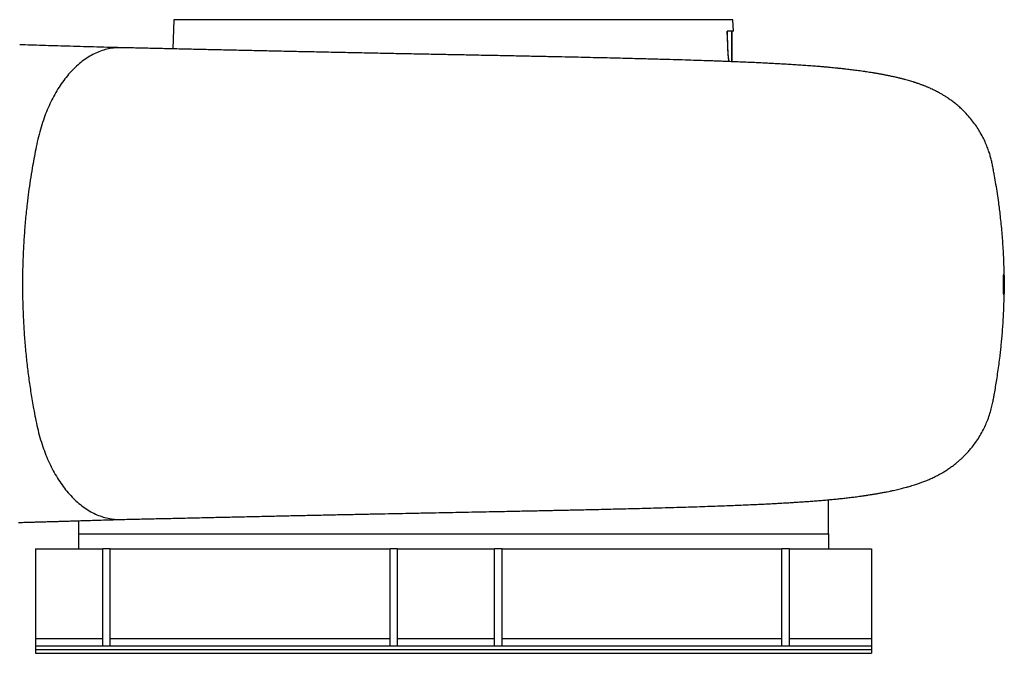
# Model space of a CAD drawing. Header units: millimetres. Extents: x 5407 to 15347, y 2145 to 17923.
# Tile 3 of 7: x 8751 to 15347, y 2145 to 6389. Entities that reach past the tile are written whole.
import ezdxf

# ---------------------------------------------------------------- set-up
doc = ezdxf.new("R2010")
doc.units = ezdxf.units.MM
doc.header["$LTSCALE"] = 5

msp = doc.modelspace()

# ---------------------------------------------------------------- linework, layer by layer
at = {"color": 7, "linetype": 'Continuous', "lineweight": 25}
for p, q in [((9784.5, 6388.5), (9777.7, 6193.1)), ((13531.9, 6312.6), (13529.2, 6388.5)), ((13531.9, 6312.6), (13491, 6312.6)), ((13491, 6312.6), (13491.2, 6312.6)), ((13495.6, 6188.1), (13491.4, 6312.6)), ((13521.9, 6312.6), (13521.9, 6107.2)), ((14169.4, 2945.1), (14169.4, 3173.6)), ((9144.4, 3033), (9144.4, 2945.1)), ((9144.4, 2945.1), (9144.4, 2845.1)), ((9144.4, 2945.1), (14169.4, 2945.1)), ((14169.4, 2945.1), (14169.4, 2845.1)), ((8856.9, 2845.1), (9306.9, 2845.1)), ((8856.9, 2845.1), (8856.9, 2245.1)), ((9356.9, 2845.1), (9306.9, 2845.1)), ((9306.9, 2195.1), (9306.9, 2845.1)), ((9356.9, 2195.1), (9356.9, 2845.1)), ((9356.9, 2845.1), (11231.9, 2845.1)), ((11231.9, 2195.1), (11231.9, 2845.1)), ((11281.9, 2845.1), (11231.9, 2845.1)), ((11281.9, 2195.1), (11281.9, 2845.1)), ((11281.9, 2845.1), (11931.9, 2845.1)), ((11931.9, 2195.1), (11931.9, 2845.1)), ((11981.9, 2845.1), (11931.9, 2845.1)), ((11981.9, 2195.1), (11981.9, 2845.1)), ((11981.9, 2845.1), (13856.9, 2845.1)), ((13856.9, 2195.1), (13856.9, 2845.1)), ((13906.9, 2845.1), (13856.9, 2845.1)), ((13906.9, 2195.1), (13906.9, 2845.1)), ((13906.9, 2845.1), (14456.9, 2845.1)), ((14456.9, 2845.1), (14456.9, 2245.1)), ((8856.9, 2245.1), (8856.9, 2195.1)), ((14456.9, 2245.1), (14456.9, 2195.1)), ((8856.9, 2195.1), (14456.9, 2195.1)), ((8856.9, 2195.1), (8856.9, 2170.1)), ((14456.9, 2195.1), (14456.9, 2170.1)), ((8856.9, 2170.1), (14456.9, 2170.1)), ((8856.9, 2170.1), (8856.9, 2145.1)), ((8856.9, 2145.1), (14456.9, 2145.1)), ((14456.9, 2170.1), (14456.9, 2145.1))]:
    msp.add_line(p, q, dxfattribs=at)
at = {"color": 8, "linetype": 'Continuous', "lineweight": 25}
for p, q in [((11656.9, 6388.5), (9784.5, 6388.5)), ((13529.2, 6388.5), (11656.9, 6388.5)), ((13521.6, 6107.2), (13521.6, 6312.6)), ((8856.9, 2245.1), (9306.9, 2245.1)), ((9356.9, 2245.1), (11231.9, 2245.1)), ((11281.9, 2245.1), (11931.9, 2245.1)), ((11981.9, 2245.1), (13856.9, 2245.1)), ((13906.9, 2245.1), (14456.9, 2245.1))]:
    msp.add_line(p, q, dxfattribs=at)
at = {"color": 7, "linetype": 'Continuous', "lineweight": 25, "flags": 128}
msp.add_lwpolyline([(13495.3, 6188.2), (13494.3, 6218.1), (13491, 6312.6)], dxfattribs=at)
at = {"color": 8, "linetype": 'Continuous', "lineweight": 25, "flags": 128}
msp.add_lwpolyline([(13495.6, 6188.1), (13495.6, 6188.2), (13495.3, 6188.2)], dxfattribs=at)
at = {"color": 7, "linetype": 'Continuous', "lineweight": 25}
for points, knots in [([(9431.4, 6201), (9399.7, 6201.8), (9336.3, 6203.4), (9244.4, 6205.9), (9154.9, 6208.4), (9068.1, 6210.8), (8983.9, 6213.3), (8903.6, 6215.7), (8826.2, 6218.1), (8775.7, 6219.8), (8750.8, 6220.6)], [0, 0, 0, 0, 0.126077, 0.252164, 0.378298, 0.504515, 0.630854, 0.757329, 0.880501, 1, 1, 1, 1]), ([(9430.3, 6200.8), (9416.6, 6200.8), (9388.4, 6200.6), (9345.9, 6193.9), (9302.9, 6182.3), (9260.6, 6165.6), (9219.5, 6144), (9179.6, 6117.8), (9141.3, 6087.1), (9104.7, 6052.2), (9069.9, 6013.5), (9037.2, 5971.1), (9006.8, 5925.4), (8978.6, 5876.8), (8952.9, 5825.7), (8929.6, 5772.2), (8908.1, 5714.7), (8888.7, 5653.2), (8871.8, 5588), (8858.4, 5522.3), (8845.9, 5457.9), (8833.6, 5388.6), (8821.6, 5314.3), (8810.2, 5234.8), (8799.3, 5147), (8789.2, 5050.4), (8780.6, 4944.6), (8774.4, 4838.4), (8770.5, 4731.1), (8769.1, 4622.7), (8770.2, 4514.3), (8773.7, 4406.9), (8779.6, 4300.8), (8787.8, 4195), (8798.3, 4091.3), (8811, 3988.8), (8826, 3886.7), (8841.3, 3796.9), (8856.1, 3719.4), (8869.3, 3654.5), (8885.9, 3590.3), (8905, 3529.3), (8926.4, 3472), (8949.6, 3418.3), (8975.3, 3367), (9003.5, 3318.2), (9034, 3272.4), (9066.7, 3229.8), (9101.5, 3190.9), (9138.1, 3155.8), (9176.5, 3125), (9216.4, 3098.7), (9257.7, 3077), (9299.9, 3060.2), (9343, 3048.6), (9386.4, 3041.7), (9415.4, 3041.6), (9429.8, 3041.5)], [0, 0, 0, 0, 0.015316, 0.031692, 0.048025, 0.064301, 0.08051, 0.096642, 0.112685, 0.128631, 0.144471, 0.160196, 0.175798, 0.191271, 0.206607, 0.221803, 0.236852, 0.253526, 0.270007, 0.286223, 0.301925, 0.317186, 0.336639, 0.355626, 0.374268, 0.399315, 0.424137, 0.44894, 0.473929, 0.499326, 0.524784, 0.549787, 0.574571, 0.599354, 0.624354, 0.648094, 0.67246, 0.697742, 0.713224, 0.729213, 0.745444, 0.761861, 0.776946, 0.792176, 0.807547, 0.823054, 0.83869, 0.854447, 0.870319, 0.886296, 0.90237, 0.918531, 0.934768, 0.95107, 0.967428, 0.983827, 1, 1, 1, 1]), ([(9427.6, 3041.4), (9464.9, 3042.3), (9538.5, 3043.9), (9650.6, 3046.5), (9762, 3049), (9872.8, 3051.5), (9982.6, 3054), (10091.2, 3056.4), (10201.8, 3058.9), (10314.1, 3061.4), (10428, 3063.9), (10539.5, 3066.4), (10648.5, 3068.7), (10756.8, 3071.1), (10864.3, 3073.3), (10970.6, 3075.5), (11073.4, 3077.6), (11172.5, 3079.6), (11267.9, 3081.5), (11364.4, 3083.5), (11461.5, 3085.4), (11558.7, 3087.2), (11650.2, 3089), (11736.5, 3090.7), (11817.7, 3092.3), (11893.6, 3093.8), (11963.6, 3095.2), (12028, 3096.4), (12086.3, 3097.6), (12138.7, 3098.7), (12185.4, 3099.6), (12226.6, 3100.5), (12264.3, 3101.3), (12301, 3102), (12339.9, 3102.9), (12382.1, 3103.8), (12428, 3104.8), (12477.6, 3105.9), (12530.8, 3107), (12587.5, 3108.3), (12647.8, 3109.7), (12711.5, 3111.2), (12778.6, 3112.8), (12848.8, 3114.6), (12922.1, 3116.5), (12997.7, 3118.5), (13075.2, 3120.6), (13153.7, 3122.9), (13231.1, 3125.2), (13305.5, 3127.6), (13375.5, 3130), (13440.9, 3132.3), (13501.6, 3134.6), (13557.6, 3136.9), (13609.2, 3139), (13656.4, 3141.1), (13702.8, 3143.2), (13747.5, 3145.4), (13790.4, 3147.6), (13829.5, 3149.7), (13864.3, 3151.6), (13896.5, 3153.5), (13926.8, 3155.4), (13959.1, 3157.4), (13992.9, 3159.7), (14028.6, 3162.2), (14065.1, 3164.8), (14102.5, 3167.8), (14139.9, 3170.9), (14176.5, 3174.2), (14211.9, 3177.6), (14246.1, 3181), (14280, 3184.7), (14314.1, 3188.7), (14348.9, 3193), (14375.5, 3196.6), (14393.8, 3199.1), (14403.4, 3200.5), (14411.2, 3201.6), (14417.8, 3202.6), (14424.8, 3203.6), (14433.8, 3205), (14444.7, 3206.7), (14455.9, 3208.4), (14466.3, 3210.1), (14475.6, 3211.6), (14485, 3213.2), (14495.3, 3215), (14506.2, 3216.9), (14517.9, 3219), (14529.4, 3221.1), (14540.9, 3223.2), (14551.7, 3225.3), (14565.4, 3228), (14582.6, 3231.5), (14602.5, 3235.7), (14621.8, 3240), (14640, 3244.3), (14656.8, 3248.4), (14673.1, 3252.6), (14690.1, 3257.1), (14708.4, 3262.2), (14727.3, 3267.7), (14744.3, 3273), (14759.1, 3277.8), (14771.8, 3282.1), (14783.8, 3286.3), (14795.2, 3290.5), (14807.4, 3295.1), (14821.2, 3300.5), (14835.7, 3306.5), (14849.7, 3312.6), (14863.4, 3318.8), (14877.2, 3325.4), (14891.5, 3332.5), (14905.5, 3339.8), (14919.8, 3347.7), (14937.2, 3357.6), (14958.3, 3370.7), (14981.7, 3386.3), (15004.8, 3403.1), (15025.8, 3419.6), (15044.3, 3435.3), (15060.5, 3450), (15076.5, 3465.3), (15093.6, 3482.8), (15112.2, 3503.3), (15133.1, 3528.3), (15155.7, 3558.4), (15179.4, 3594.2), (15201.4, 3632.4), (15220.3, 3670.9), (15236.9, 3710.5), (15250.8, 3750.4), (15261.9, 3789.9), (15269.5, 3825.4), (15275.4, 3856.5), (15281.8, 3891), (15288.7, 3930.3), (15296.7, 3978.7), (15304.3, 4029.3), (15311.7, 4082.3), (15317.7, 4130.8), (15322.8, 4174.8), (15327, 4215.1), (15331, 4257.6), (15334.9, 4304.2), (15338.5, 4355.2), (15341.7, 4410.7), (15344.3, 4470.8), (15346.2, 4535.9), (15346.9, 4602.2), (15346.6, 4668.7), (15345.2, 4732.6), (15342.9, 4794.9), (15339.9, 4853.8), (15336.2, 4909.2), (15331.9, 4964.1), (15326.8, 5018.2), (15321.2, 5070.9), (15315.4, 5119.3), (15308.7, 5170.2), (15300.8, 5224.7), (15291.3, 5284.6), (15282.7, 5334), (15275.4, 5373.3), (15269.7, 5402.6), (15264, 5431.9), (15257.1, 5460.9), (15248.9, 5489.8), (15238.7, 5520.3), (15225.5, 5554.3), (15208.2, 5592.4), (15187.9, 5630.4), (15165.1, 5667.1), (15140.9, 5701.5), (15113.5, 5735.6), (15086.2, 5765.6), (15059.6, 5791.7), (15034.4, 5814.3), (15009.1, 5834.8), (14984.2, 5853.1), (14961.7, 5868.4), (14941.2, 5881.4), (14924.7, 5891.1), (14911.3, 5898.6), (14898.7, 5905.4), (14884.8, 5912.6), (14870.2, 5919.8), (14856.8, 5926), (14844.8, 5931.4), (14834.8, 5935.7), (14826.2, 5939.3), (14818.9, 5942.3), (14812.6, 5944.8), (14806.3, 5947.3), (14799, 5950.1), (14790.4, 5953.3), (14780.7, 5956.8), (14771, 5960.2), (14762.3, 5963.2), (14754.9, 5965.7), (14748.3, 5967.8), (14741.9, 5969.9), (14732.7, 5972.8), (14720.3, 5976.5), (14704.4, 5981.2), (14686.9, 5986.1), (14667.6, 5991.2), (14646.3, 5996.5), (14623, 6002.1), (14598, 6007.7), (14576.6, 6012.2), (14559.9, 6015.5), (14549, 6017.7), (14539.2, 6019.6), (14530.5, 6021.2), (14522.7, 6022.6), (14515.9, 6023.9), (14509, 6025.1), (14501.4, 6026.5), (14493, 6027.9), (14484.7, 6029.3), (14477.3, 6030.6), (14470.4, 6031.7), (14459.6, 6033.5), (14444, 6036), (14423.3, 6039.1), (14401.8, 6042.3), (14380.7, 6045.3), (14360.7, 6047.9), (14342, 6050.4), (14323.9, 6052.6), (14304.9, 6054.9), (14284, 6057.4), (14261, 6059.9), (14237.2, 6062.5), (14214.2, 6064.8), (14192.8, 6066.9), (14173.8, 6068.7), (14157.3, 6070.2), (14143.4, 6071.4), (14131.1, 6072.5), (14118.9, 6073.5), (14105.5, 6074.6), (14089.7, 6075.9), (14071.3, 6077.3), (14043.8, 6079.4), (14007.5, 6082), (13963.3, 6085), (13919, 6087.8), (13875.5, 6090.4), (13832.9, 6092.8), (13791, 6095), (13749.6, 6097.1), (13706.9, 6099.2), (13662.8, 6101.3), (13618.2, 6103.3), (13575.8, 6105), (13536.7, 6106.6), (13501.2, 6108), (13468.2, 6109.3), (13436, 6110.5), (13402.5, 6111.7), (13357.5, 6113.3), (13299.4, 6115.2), (13226.5, 6117.6), (13147.7, 6120), (13075.7, 6122), (13012.2, 6123.8), (12958.1, 6125.2), (12900.5, 6126.7), (12838.7, 6128.3), (12773, 6129.9), (12703.5, 6131.6), (12630, 6133.4), (12552.3, 6135.1), (12469.5, 6137), (12381.7, 6138.9), (12288.6, 6140.9), (12190.9, 6142.9), (12088.4, 6145), (11981.2, 6147.1), (11869.4, 6149.3), (11757.3, 6151.5), (11645.4, 6153.7), (11534, 6155.9), (11419.1, 6158.1), (11300.7, 6160.4), (11179.8, 6162.8), (11056.5, 6165.3), (10931.1, 6167.8), (10803.3, 6170.5), (10679.9, 6173.1), (10561.4, 6175.6), (10447.9, 6178.1), (10333.3, 6180.6), (10217.5, 6183.2), (10100.9, 6185.8), (9986, 6188.4), (9872.9, 6190.9), (9761.7, 6193.4), (9650.6, 6196), (9539.6, 6198.5), (9466.9, 6200.2), (9430.3, 6201)], [0, 0, 0, 0, 0.008026, 0.015873, 0.023538, 0.031019, 0.038315, 0.045425, 0.052349, 0.059751, 0.066928, 0.073883, 0.080615, 0.087129, 0.093799, 0.100226, 0.106413, 0.112359, 0.118062, 0.123519, 0.12964, 0.135428, 0.140885, 0.146013, 0.150898, 0.155447, 0.159659, 0.163537, 0.16708, 0.170236, 0.173071, 0.175586, 0.17778, 0.179976, 0.182338, 0.184938, 0.187776, 0.190851, 0.194163, 0.197714, 0.201501, 0.205542, 0.209822, 0.214341, 0.219101, 0.224098, 0.229231, 0.234587, 0.24002, 0.245207, 0.250233, 0.254992, 0.259484, 0.263711, 0.267673, 0.271372, 0.27481, 0.278732, 0.282251, 0.285413, 0.288585, 0.291142, 0.293756, 0.296554, 0.299741, 0.302915, 0.306397, 0.310042, 0.313718, 0.317425, 0.321132, 0.324743, 0.328319, 0.332172, 0.336121, 0.340238, 0.341621, 0.342801, 0.343757, 0.344488, 0.345255, 0.34638, 0.347861, 0.349373, 0.350705, 0.351859, 0.353001, 0.354368, 0.355912, 0.357354, 0.359101, 0.36061, 0.362093, 0.363586, 0.366397, 0.369402, 0.372207, 0.374856, 0.377476, 0.379712, 0.382232, 0.385182, 0.387991, 0.390735, 0.392708, 0.394547, 0.396234, 0.397794, 0.39938, 0.401172, 0.403138, 0.404927, 0.406484, 0.408126, 0.409744, 0.411275, 0.412645, 0.414217, 0.416132, 0.418369, 0.420515, 0.422441, 0.424148, 0.425639, 0.426921, 0.428509, 0.430225, 0.432076, 0.434479, 0.437081, 0.439822, 0.442415, 0.444822, 0.447585, 0.450065, 0.452266, 0.454184, 0.455822, 0.458659, 0.461432, 0.464667, 0.467851, 0.471, 0.473392, 0.475781, 0.478302, 0.481099, 0.484175, 0.487473, 0.491054, 0.494932, 0.499123, 0.502914, 0.506818, 0.510542, 0.514055, 0.517366, 0.520482, 0.523911, 0.527081, 0.529993, 0.532648, 0.536315, 0.539912, 0.543488, 0.545277, 0.547072, 0.548874, 0.550679, 0.552485, 0.554384, 0.556604, 0.559157, 0.562049, 0.564442, 0.567003, 0.569708, 0.572567, 0.574639, 0.576937, 0.579472, 0.581535, 0.583671, 0.585529, 0.587067, 0.588235, 0.589565, 0.591108, 0.592779, 0.594568, 0.595949, 0.597163, 0.59821, 0.599092, 0.59989, 0.600687, 0.601691, 0.602903, 0.604321, 0.605748, 0.606921, 0.607986, 0.608934, 0.609867, 0.610784, 0.61302, 0.615415, 0.617982, 0.620941, 0.624136, 0.627584, 0.631293, 0.635138, 0.636834, 0.638358, 0.63971, 0.640902, 0.641941, 0.642877, 0.643702, 0.644745, 0.645949, 0.647049, 0.648009, 0.648857, 0.649742, 0.652217, 0.654885, 0.657552, 0.660141, 0.66256, 0.664642, 0.66672, 0.66881, 0.671119, 0.673741, 0.676381, 0.678816, 0.681045, 0.683059, 0.684649, 0.686037, 0.687223, 0.688326, 0.689646, 0.691196, 0.692978, 0.694992, 0.69908, 0.703158, 0.707087, 0.710865, 0.714491, 0.717978, 0.721373, 0.72468, 0.728343, 0.731874, 0.735139, 0.738109, 0.740782, 0.743129, 0.745469, 0.747909, 0.750448, 0.755234, 0.76034, 0.765769, 0.771522, 0.774947, 0.778491, 0.78226, 0.786273, 0.790529, 0.794947, 0.799601, 0.80449, 0.809615, 0.815089, 0.82081, 0.82678, 0.832998, 0.839467, 0.846189, 0.853165, 0.859597, 0.866235, 0.873082, 0.88014, 0.887414, 0.894766, 0.902319, 0.910072, 0.91803, 0.924943, 0.932008, 0.939225, 0.946594, 0.954117, 0.961792, 0.969168, 0.976679, 0.984323, 0.992097, 1, 1, 1, 1]), ([(13503.7, 6107.9), (13503.4, 6109.3), (13502.5, 6114.5), (13501, 6124.4), (13499.3, 6137.4), (13497.9, 6151.1), (13496.8, 6165.3), (13496, 6177.7), (13495.8, 6185.4), (13495.7, 6188.1)], [0, 0, 0, 0, 0.062158, 0.228821, 0.397453, 0.565719, 0.733815, 0.903052, 1, 1, 1, 1]), ([(15346, 4615.1), (15346, 4619), (15346, 4626.9), (15345.9, 4638.3), (15345.7, 4649.2), (15345.5, 4659), (15345.2, 4667.6), (15344.9, 4674.7), (15344.5, 4680.1), (15344.1, 4683.7), (15343.7, 4685.4), (15343.3, 4685), (15342.9, 4682.7), (15342.5, 4678.4), (15342.1, 4672.3), (15341.8, 4664.7), (15341.6, 4655.5), (15341.4, 4645.4), (15341.2, 4634.2), (15341.1, 4622.6), (15341.1, 4610.7), (15341.2, 4599.1), (15341.3, 4587.8), (15341.5, 4577.3), (15341.8, 4567.9), (15342.1, 4559.8), (15342.4, 4553.3), (15342.8, 4548.6), (15343.2, 4545.7), (15343.6, 4544.8), (15344, 4545.9), (15344.4, 4549), (15344.8, 4553.9), (15345.1, 4560.6), (15345.4, 4568.9), (15345.7, 4578.4), (15345.9, 4589), (15346, 4601.3), (15346, 4610.2), (15346, 4615.1)], [0, 0, 0, 0, 0.026443, 0.053653, 0.080097, 0.107306, 0.133757, 0.160974, 0.187441, 0.214675, 0.241156, 0.268405, 0.294893, 0.322149, 0.348632, 0.375885, 0.402356, 0.429595, 0.456051, 0.483274, 0.509718, 0.53693, 0.56337, 0.590578, 0.617025, 0.644239, 0.6707, 0.697927, 0.724403, 0.751646, 0.778133, 0.805387, 0.831874, 0.859129, 0.885606, 0.912851, 0.939312, 0.966542, 1, 1, 1, 1]), ([(8741.8, 3021.6), (8754.1, 3021.9), (8777.4, 3022.4), (8811.1, 3023.3), (8841.7, 3024.1), (8869.2, 3024.9), (8892.1, 3025.5), (8910.9, 3026), (8927.1, 3026.5), (8944.1, 3027), (8963.4, 3027.6), (8987.5, 3028.3), (9017.1, 3029.1), (9052.8, 3030.2), (9092.9, 3031.4), (9137.6, 3032.8), (9186.7, 3034.3), (9240.3, 3035.9), (9298.6, 3037.7), (9362, 3039.5), (9406.7, 3040.8), (9429.8, 3041.5)], [0, 0, 0, 0, 0.05762, 0.110089, 0.157429, 0.199654, 0.236771, 0.262351, 0.285303, 0.310675, 0.339715, 0.372418, 0.419331, 0.472158, 0.530887, 0.595508, 0.666013, 0.740981, 0.821625, 0.907955, 1, 1, 1, 1])]:
    msp.add_open_spline(points, degree=3, knots=knots, dxfattribs=at)
at = {"color": 8, "linetype": 'Continuous', "lineweight": 25}
msp.add_open_spline([(13503.3, 6107.9), (13502.6, 6112), (13500.8, 6122.4), (13498.5, 6141.6), (13496.4, 6164.5), (13495.7, 6180.3), (13495.3, 6188.2)], degree=3, knots=[0, 0, 0, 0, 0.173263, 0.449137, 0.724571, 1, 1, 1, 1], dxfattribs=at)

doc.saveas('drawing.dxf')
